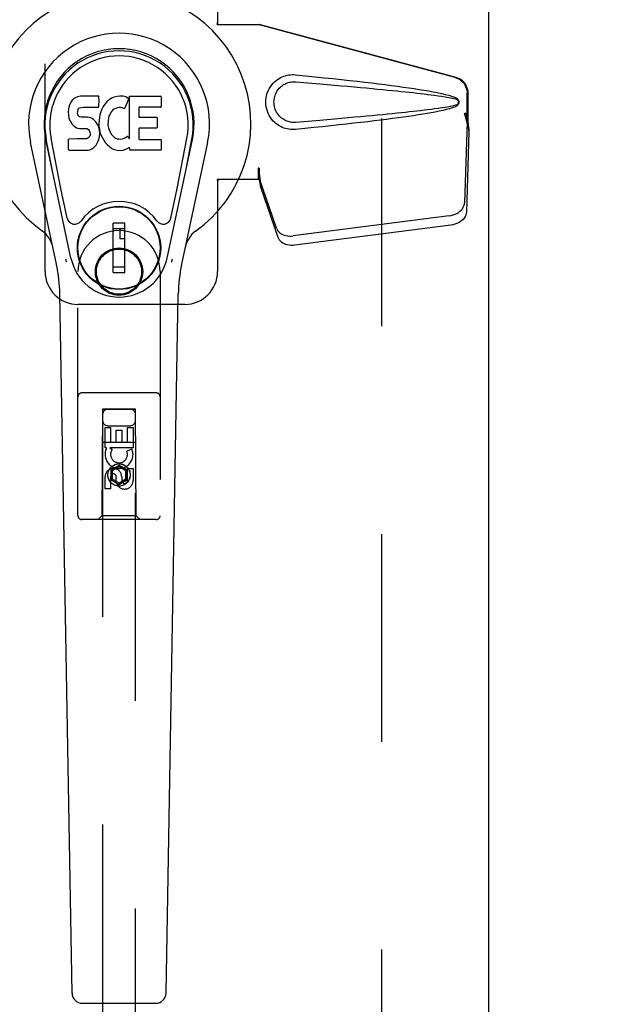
# Model space of a CAD drawing. Header units: inches. Extents: x 0 to 287, y 0 to 186.
# Tile 8 of 22: x 86.68 to 91.18, y 88.48 to 95.97. Entities that reach past the tile are written whole.
import ezdxf

# ---------------------------------------------------------------- set-up
doc = ezdxf.new("R2010")
doc.units = ezdxf.units.IN
doc.header["$LTSCALE"] = 15.81
doc.header["$MEASUREMENT"] = 0
doc.linetypes.add('HIDDEN', pattern=[0.2, 0.1, -0.1])
doc.layers.get('0').update_dxf_attribs({"linetype": 'CONTINUOUS'})
for name, color, linetype in [('02___PRT_ALL_AXES', 7, 'CONTINUOUS'), ('DEFAULT_2', 8, 'HIDDEN'), ('DIMENSIONS', 7, 'CONTINUOUS')]:
    doc.layers.add(name, color=color, linetype=linetype)
doc.styles.get("Standard").update_dxf_attribs({"font": 'arial.ttf'})
doc.dimstyles.new('DIMSTYLE_1', dxfattribs={"dimtxt": 1.268182, "dimasz": 1.690909, "dimexe": 0.09, "dimexo": 0.07, "dimgap": 0.0375, "dimtad": 0, "dimtih": 1, "dimtoh": 1, "dimzin": 4, "dimdsep": 46, "dimtxsty": 'Standard', "dimblk": '_FILLED', "dimblk1": '_FILLED', "dimblk2": '_FILLED', "dimcen": 0.09, "dimazin": 1, "dimtfac": 1, "dimtdec": 3, "dimtofl": 0, "dimtmove": 0, "dimatfit": 3, "dimldrblk": '_FILLED', "dimfxl": 1, "dimtolj": 1, "dimtzin": 4, "dimarcsym": 0})
doc.dimstyles.get("Standard").update_dxf_attribs({"dimtxt": 1.437273, "dimasz": 1.690909, "dimexe": 0.09, "dimexo": 0.07, "dimgap": 0.09, "dimtad": 0, "dimtih": 1, "dimtoh": 1, "dimdec": 3, "dimzin": 4, "dimdsep": 46, "dimtxsty": 'Standard', "dimblk": '_FILLED', "dimblk1": '_FILLED', "dimblk2": '_FILLED', "dimcen": 0.09, "dimadec": 3, "dimazin": 1, "dimtp": 0.001, "dimtm": 0.001, "dimtfac": 1, "dimtdec": 3, "dimtofl": 0, "dimtmove": 0, "dimatfit": 3, "dimldrblk": '_FILLED', "dimfxl": 1, "dimtolj": 1, "dimtzin": 4, "dimarcsym": 0})

# ---------------------------------------------------------------- blocks, each defined once
blk = doc.blocks.new('_FILLED')
at = {"color": 0, "linetype": 'ByBlock'}
blk.add_solid([(0, 0), (-1, 0.2), (-1, -0.2)], dxfattribs=at)
blk = doc.blocks.new('*D8')
at = {"layer": 'DIMENSIONS', "color": 2, "linetype": 'Continuous'}
for p, q in [((92.1201, 113.8082), (88.7382, 113.8082)), ((95.7451, 113.8082), (98.8689, 113.8082))]:
    blk.add_line(p, q, dxfattribs=at)
at = {"layer": 'DIMENSIONS', "color": 2, "linetype": 'Continuous', "xscale": 1.6909090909, "yscale": 1.6909090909, "zscale": 1.6909090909}
blk.add_blockref('_FILLED', (92.1201, 113.8082), dxfattribs=at)
at = {"layer": 'DIMENSIONS', "color": 2, "linetype": 'Continuous', "xscale": 1.6909090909, "yscale": 1.6909090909, "zscale": 1.6909090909, "rotation": 180}
blk.add_blockref('_FILLED', (95.7451, 113.8082), dxfattribs=at)
at = {"layer": 'DIMENSIONS', "color": 2, "linetype": 'Continuous', "insert": (99.503, 114.4423), "char_height": 1.26818, "width": 3.446249, "attachment_point": 1, "line_spacing_factor": 0.9}
blk.add_mtext('3.63', dxfattribs=at)

msp = doc.modelspace()

# ---------------------------------------------------------------- linework, layer by layer
at = {"color": 3, "linetype": 'Continuous'}
msp.add_line((90.2451, 135.3243), (90.2451, 55.0323), dxfattribs=at)
at = {"color": 7, "linetype": 'Continuous'}
for p, q in [((87.1395, 95.3897), (87.1161, 95.3824)), ((87.2791, 95.3897), (87.1395, 95.3897)), ((87.2807, 95.3468), (87.2791, 95.3897)), ((87.4393, 95.3882), (87.4172, 95.3861)), ((87.4618, 95.3878), (87.4393, 95.3882)), ((87.4729, 95.3861), (87.4618, 95.3878)), ((87.5123, 95.0625), (87.5123, 95.3877)), ((87.5123, 95.3877), (87.7491, 95.3877)), ((87.0534, 95.3159), (87.0482, 95.2926)), ((87.0626, 95.3385), (87.0534, 95.3159)), ((87.0763, 95.3581), (87.0626, 95.3385)), ((87.0849, 95.3661), (87.0763, 95.3581)), ((87.0945, 95.3726), (87.0849, 95.3661)), ((87.1161, 95.3824), (87.0945, 95.3726)), ((87.2786, 95.3103), (87.2798, 95.3231)), ((87.2798, 95.3231), (87.2807, 95.3468)), ((87.3257, 95.3273), (87.3128, 95.3092)), ((87.3404, 95.3441), (87.3257, 95.3273)), ((87.3567, 95.3593), (87.3404, 95.3441)), ((87.3749, 95.3723), (87.3567, 95.3593)), ((87.3953, 95.3812), (87.3749, 95.3723)), ((87.4172, 95.3861), (87.3953, 95.3812)), ((87.4835, 95.3827), (87.4729, 95.3861)), ((87.5035, 95.3655), (87.4774, 95.2974)), ((87.5021, 95.3707), (87.4835, 95.3827)), ((87.7536, 95.3832), (87.7536, 95.3088)), ((87.0482, 95.2926), (87.0465, 95.2689)), ((87.0465, 95.2689), (87.0472, 95.245)), ((87.0472, 95.245), (87.0512, 95.2215)), ((87.1175, 95.2572), (87.1182, 95.2722)), ((87.1182, 95.2496), (87.1175, 95.2572)), ((87.1182, 95.2722), (87.1202, 95.2873)), ((87.1205, 95.2425), (87.1182, 95.2496)), ((87.1202, 95.2873), (87.1234, 95.2939)), ((87.125, 95.2365), (87.1205, 95.2425)), ((87.1234, 95.2939), (87.1291, 95.2988)), ((87.1291, 95.2988), (87.1435, 95.3032)), ((87.1435, 95.3032), (87.1583, 95.3044)), ((87.1583, 95.3044), (87.2712, 95.3044)), ((87.2712, 95.3044), (87.2768, 95.3049)), ((87.2768, 95.3049), (87.2786, 95.3103)), ((87.2874, 95.2476), (87.2832, 95.2257)), ((87.2934, 95.269), (87.2874, 95.2476)), ((87.3019, 95.2897), (87.2934, 95.269)), ((87.3128, 95.3092), (87.3019, 95.2897)), ((87.3616, 95.2482), (87.3558, 95.2364)), ((87.3757, 95.2714), (87.3616, 95.2482)), ((87.384, 95.2818), (87.3757, 95.2714)), ((87.3947, 95.2892), (87.384, 95.2818)), ((87.4197, 95.2998), (87.3947, 95.2892)), ((87.4325, 95.3031), (87.4197, 95.2998)), ((87.4458, 95.3029), (87.4325, 95.3031)), ((87.459, 95.2998), (87.4458, 95.3029)), ((87.4714, 95.2949), (87.459, 95.2998)), ((87.5824, 95.2998), (87.5824, 95.2324)), ((87.7491, 95.3043), (87.5869, 95.3043)), ((87.0512, 95.2215), (87.0595, 95.1992)), ((87.0595, 95.1992), (87.0723, 95.1791)), ((87.0723, 95.1791), (87.0887, 95.1617)), ((87.1312, 95.232), (87.125, 95.2365)), ((87.1456, 95.228), (87.1312, 95.232)), ((87.1696, 95.2288), (87.1456, 95.228)), ((87.1935, 95.2276), (87.1696, 95.2288)), ((87.217, 95.2225), (87.1935, 95.2276)), ((87.228, 95.2176), (87.217, 95.2225)), ((87.2378, 95.2108), (87.228, 95.2176)), ((87.255, 95.1939), (87.2378, 95.2108)), ((87.2681, 95.1739), (87.255, 95.1939)), ((87.2776, 95.1518), (87.2681, 95.1739)), ((87.2832, 95.2257), (87.2786, 95.1813)), ((87.2786, 95.1813), (87.2795, 95.1591)), ((87.3487, 95.197), (87.348, 95.17)), ((87.348, 95.17), (87.3493, 95.1569)), ((87.352, 95.2238), (87.3487, 95.197)), ((87.3558, 95.2364), (87.352, 95.2238)), ((87.5869, 95.2279), (87.7182, 95.2279)), ((87.7227, 95.2234), (87.7227, 95.1503)), ((87.0887, 95.1617), (87.1085, 95.1486)), ((87.1085, 95.1486), (87.1197, 95.1444)), ((87.1197, 95.1444), (87.1313, 95.1424)), ((87.1313, 95.1424), (87.1788, 95.142)), ((87.1788, 95.142), (87.1864, 95.1412)), ((87.1864, 95.1412), (87.1934, 95.1389)), ((87.1934, 95.1389), (87.1994, 95.1343)), ((87.1994, 95.1343), (87.2043, 95.1283)), ((87.2043, 95.1283), (87.2109, 95.1148)), ((87.2125, 95.0921), (87.21, 95.0852)), ((87.2109, 95.1148), (87.2133, 95.0996)), ((87.2133, 95.0996), (87.2125, 95.0921)), ((87.2838, 95.1286), (87.2776, 95.1518)), ((87.2795, 95.1591), (87.2827, 95.137)), ((87.2827, 95.137), (87.2872, 95.1151)), ((87.2863, 95.1047), (87.2838, 95.1286)), ((87.2847, 95.0808), (87.2863, 95.1047)), ((87.2872, 95.1151), (87.2943, 95.0941)), ((87.2943, 95.0941), (87.3156, 95.0548)), ((87.3493, 95.1569), (87.3524, 95.144)), ((87.3524, 95.144), (87.3626, 95.1192)), ((87.3626, 95.1192), (87.3759, 95.0961)), ((87.3759, 95.0961), (87.3847, 95.086)), ((87.5837, 95.1413), (87.5837, 95.0638)), ((87.7182, 95.1458), (87.5882, 95.1458)), ((86.956, 94.1087), (86.7587, 95.0347)), ((87.0668, 94.1558), (86.8742, 95.0593)), ((86.9225, 94.833), (86.8781, 95.0601)), ((86.99, 94.6861), (86.9154, 95.0674)), ((87.049, 94.9831), (87.049, 95.0579)), ((87.1127, 95.063), (87.0534, 95.0624)), ((87.1736, 95.0633), (87.1127, 95.063)), ((87.1887, 95.0644), (87.1736, 95.0633)), ((87.1951, 95.0678), (87.1887, 95.0644)), ((87.2007, 95.0731), (87.1951, 95.0678)), ((87.21, 95.0852), (87.2007, 95.0731)), ((87.2408, 94.9977), (87.2577, 95.0145)), ((87.2577, 95.0145), (87.2645, 95.0245)), ((87.2645, 95.0245), (87.2698, 95.0352)), ((87.2698, 95.0352), (87.2785, 95.0576)), ((87.2785, 95.0576), (87.2847, 95.0808)), ((87.3156, 95.0548), (87.3282, 95.0364)), ((87.3282, 95.0364), (87.3428, 95.0197)), ((87.3428, 95.0197), (87.3594, 95.0047)), ((87.3847, 95.086), (87.3948, 95.0772)), ((87.3948, 95.0772), (87.4059, 95.0698)), ((87.4059, 95.0698), (87.4183, 95.0649)), ((87.4183, 95.0649), (87.4315, 95.0626)), ((87.4315, 95.0626), (87.4449, 95.0621)), ((87.4449, 95.0621), (87.458, 95.0641)), ((87.458, 95.0641), (87.4708, 95.0681)), ((87.4708, 95.0681), (87.483, 95.0736)), ((87.483, 95.0736), (87.494, 95.081)), ((87.5005, 95.08), (87.5123, 95.0625)), ((87.5882, 95.0593), (87.7498, 95.0593)), ((87.7542, 95.0548), (87.7542, 94.9827)), ((87.7984, 94.1558), (87.9909, 95.0593)), ((87.8751, 94.6861), (87.9497, 95.0674)), ((88.1064, 95.0347), (87.9091, 94.1087)), ((87.9427, 94.833), (87.987, 95.0601)), ((87.0538, 94.9783), (87.1978, 94.9783)), ((87.1978, 94.9783), (87.2098, 94.9799)), ((87.2098, 94.9799), (87.2209, 94.9839)), ((87.2209, 94.9839), (87.2408, 94.9977)), ((87.3594, 95.0047), (87.377, 94.9909)), ((87.377, 94.9909), (87.3868, 94.9858)), ((87.3868, 94.9858), (87.3973, 94.9822)), ((87.3973, 94.9822), (87.4191, 94.9766)), ((87.4191, 94.9766), (87.4411, 94.9741)), ((87.4411, 94.9741), (87.4632, 94.9772)), ((87.4632, 94.9772), (87.4845, 94.9839)), ((87.4845, 94.9839), (87.5035, 94.9956)), ((87.5035, 94.9956), (87.5037, 94.9957)), ((87.5142, 94.9957), (87.5037, 94.9957)), ((87.5142, 94.9827), (87.5142, 94.9957)), ((87.7498, 94.9783), (87.5187, 94.9783)), ((87.0379, 94.4611), (86.99, 94.6861)), ((87.8272, 94.4611), (87.8751, 94.6861)), ((87.3873, 94.0468), (87.3873, 94.4208)), ((87.4778, 94.4208), (87.3873, 94.4208)), ((87.4778, 94.0468), (87.4778, 94.4208)), ((87.3873, 94.3814), (87.4778, 94.3814)), ((87.4385, 94.3814), (87.4385, 94.3027)), ((87.4778, 94.3027), (87.4385, 94.3027)), ((87.4778, 94.0861), (87.3873, 94.0861)), ((87.3873, 94.0468), (87.4778, 94.0468)), ((87.0747, 88.5627), (86.9818, 93.8831)), ((87.7905, 88.5627), (87.8833, 93.8831)), ((87.1534, 88.4854), (87.7117, 88.4854))]:
    msp.add_line(p, q, dxfattribs=at)
for points in [[(87.0343, 94.1254), (87.0326, 94.1309), (87.031, 94.1364), (87.0295, 94.142), (87.0283, 94.1476)], [(87.8369, 94.1476), (87.8356, 94.142), (87.8342, 94.1364), (87.8326, 94.1309), (87.8308, 94.1254)]]:
    msp.add_lwpolyline(points, dxfattribs=at)
for radius in [0.3169, 0.313]:
    msp.add_circle((87.4326, 94.2338), radius, dxfattribs=at)
for centre, radius, start, end in [((87.4326, 95.1783), 1.0039, 305.50661, 234.49339), ((87.4326, 95.1783), 0.689, 347.97034, 192.02966), ((87.4326, 95.1783), 0.5709, 347.97034, 192.02966), ((87.4326, 95.1685), 0.5269, 348.94024, 191.0594), ((87.7491, 95.3832), 0.00448, 0, 90), ((87.4994, 95.3672), 0.00448, 339.00164, 51.87288), ((87.4732, 95.299), 0.00448, 246.1578, 339.00164), ((87.5869, 95.2998), 0.00448, 90, 180), ((87.7491, 95.3088), 0.00448, 270, 360), ((87.5869, 95.2324), 0.00448, 180, 270), ((87.7182, 95.2234), 0.00448, 0, 90), ((87.5882, 95.1413), 0.00448, 90, 180), ((87.7182, 95.1503), 0.00448, 270, 360), ((87.0534, 95.0579), 0.00448, 90, 180.01188), ((87.4967, 95.0775), 0.00448, 34.0893, 127.3444), ((87.5882, 95.0638), 0.00448, 180, 270), ((87.7498, 95.0548), 0.00448, 0, 90), ((87.0538, 94.9831), 0.00483, 180, 270), ((87.5187, 94.9827), 0.00448, 180, 270), ((87.7498, 94.9827), 0.00448, 270, 360), ((87.4326, 94.2338), 0.3543, 35.42367, 144.57633), ((87.0957, 94.4734), 0.0591, 192.02966, 324.57633), ((87.7694, 94.4734), 0.0591, 215.42367, 347.97034), ((86.7351, 94.2008), 0.1969, 12.02966, 54.49339), ((88.13, 94.2008), 0.1969, 125.50661, 167.97034), ((87.4326, 94.2338), 0.374, 192.02966, 347.97034), ((85.8009, 93.8625), 1.1811, 1, 12.02966), ((89.0643, 93.8625), 1.1811, 167.97034, 179), ((87.1534, 88.5641), 0.0787, 181, 270), ((87.7117, 88.5641), 0.0787, 270, 359)]:
    msp.add_arc(centre, radius, start, end, dxfattribs=at)
msp.add_ellipse((87.4326, 95.1684), major_axis=(0, 0.565), ratio=0.999848, start_param=-1.76365, end_param=1.76365, dxfattribs=at)
at = {"layer": '02___PRT_ALL_AXES', "color": 8, "linetype": 'HIDDEN'}
for p, q in [((87.326, 92.7118), (87.326, 92.8679)), ((87.326, 92.8679), (87.3684, 92.8679)), ((87.3684, 92.8679), (87.3684, 92.7544)), ((87.4119, 92.7544), (87.4119, 92.8466)), ((87.4119, 92.8466), (87.4543, 92.8466)), ((87.4543, 92.8466), (87.4543, 92.7544)), ((87.4968, 92.7544), (87.4968, 92.8679)), ((87.4968, 92.8679), (87.5392, 92.8679)), ((87.5392, 92.8679), (87.5392, 92.7118)), ((87.3383, 92.7118), (87.326, 92.7118)), ((87.3365, 92.7083), (87.3383, 92.7118)), ((87.3616, 92.7118), (87.3802, 92.6988)), ((87.5392, 92.7118), (87.3616, 92.7118)), ((87.3684, 92.7544), (87.4119, 92.7544)), ((87.4543, 92.7544), (87.4968, 92.7544)), ((87.4911, 92.6874), (87.5302, 92.7043)), ((87.4968, 92.4631), (87.4968, 92.5555)), ((87.4968, 92.5555), (87.5392, 92.5555)), ((87.5392, 92.5555), (87.5392, 92.4631)), ((87.326, 92.3992), (87.326, 92.4916)), ((87.3684, 92.4916), (87.3684, 92.3992)), ((87.4119, 92.4493), (87.4119, 92.4956)), ((87.4529, 92.4916), (87.4529, 92.4631)), ((87.3684, 92.3992), (87.326, 92.3992))]:
    msp.add_line(p, q, dxfattribs=at)
for centre, radius in [((87.4326, 94.0533), 0.1715), ((87.4326, 92.5058), 0.085)]:
    msp.add_circle(centre, radius, dxfattribs=at)
for centre, radius, start, end in [((87.4324, 92.662), 0.1065, 154.26362, 23.40274), ((87.4324, 92.662), 0.0639, 144.88948, 23.40261), ((87.3894, 92.4916), 0.0635, 0, 180), ((87.3904, 92.4916), 0.0219, 10.307, 180), ((87.4748, 92.463), 0.0644, 192.29948, 0.07752), ((87.4748, 92.4631), 0.0219, 179.90115, 360)]:
    msp.add_arc(centre, radius, start, end, dxfattribs=at)
at = {"layer": 'DEFAULT_2', "color": 8, "linetype": 'HIDDEN'}
for p, q in [((89.4326, 55.6933), (89.4326, 134.6633)), ((86.8701, 94.0533), (86.8701, 96.3033)), ((88.1826, 96.3033), (88.1826, 95.9501)), ((88.1795, 95.9333), (88.1826, 95.9501)), ((88.1795, 95.9333), (88.5005, 95.9333)), ((88.187, 95.9333), (88.1826, 95.9501)), ((89.9903, 95.5309), (88.4928, 95.9333)), ((89.9979, 95.5309), (88.5005, 95.9333)), ((90.0827, 95.1804), (90.0827, 95.4102)), ((90.0903, 95.1804), (90.0903, 95.4102)), ((90.0608, 95.262), (90.0827, 95.1804)), ((90.0685, 95.262), (90.0903, 95.1804)), ((90.0819, 95.1919), (90.0628, 94.5768)), ((90.0819, 95.1919), (90.0955, 95.1208)), ((90.0903, 95.1804), (90.0827, 95.1804)), ((90.0842, 95.208), (90.0929, 95.1517)), ((90.0955, 95.1208), (90.0763, 94.5057)), ((90.0929, 95.1517), (90.0943, 95.1357)), ((88.4928, 94.8408), (88.4928, 94.7533)), ((88.5005, 94.8408), (88.4928, 94.8408)), ((88.5005, 94.8408), (88.5005, 94.7533)), ((88.5005, 94.7533), (88.1795, 94.7533)), ((88.1795, 94.7533), (88.1826, 94.7364)), ((88.187, 94.7533), (88.1826, 94.7364)), ((88.1826, 94.7364), (88.1826, 94.0533)), ((88.631, 94.3828), (88.4991, 94.7666)), ((88.5127, 94.6956), (88.4991, 94.7666)), ((88.5084, 94.726), (88.5127, 94.6956)), ((88.6446, 94.3117), (88.5127, 94.6956)), ((89.9453, 94.4777), (88.7578, 94.3252)), ((89.9588, 94.4067), (88.7714, 94.2542)), ((87.1201, 92.1958), (87.1201, 94.0533)), ((87.7451, 94.0533), (87.7451, 92.1958)), ((87.9326, 93.8033), (87.1201, 93.8033)), ((87.7151, 93.1308), (87.1501, 93.1308)), ((87.3061, 93.0058), (87.3026, 92.1958)), ((87.3061, 93.0058), (87.5591, 93.0058)), ((87.3076, 93.0075), (87.3076, 56.0058)), ((87.5576, 93.0075), (87.3076, 93.0075)), ((87.5576, 93.0043), (87.3076, 93.0043)), ((87.5576, 56.0058), (87.5576, 93.0075)), ((87.5626, 92.1958), (87.5591, 93.0058)), ((87.3476, 92.8808), (87.5176, 92.8808)), ((87.305, 92.7558), (87.5601, 92.7558)), ((87.4326, 92.5782), (87.3701, 92.5422)), ((87.3701, 92.5422), (87.3701, 92.47)), ((87.3701, 92.5422), (87.3801, 92.5364)), ((87.4326, 92.5667), (87.3801, 92.5364)), ((87.4326, 92.5782), (87.4326, 92.5667)), ((87.4951, 92.5422), (87.4326, 92.5782)), ((87.4851, 92.5364), (87.4326, 92.5667)), ((87.4951, 92.5422), (87.4851, 92.5364)), ((87.4951, 92.47), (87.4951, 92.5422)), ((87.3701, 92.47), (87.3801, 92.4758)), ((87.3701, 92.47), (87.4326, 92.4339)), ((87.3801, 92.5364), (87.3801, 92.4758)), ((87.3801, 92.4758), (87.4326, 92.4455)), ((87.4326, 92.4455), (87.4851, 92.4758)), ((87.4326, 92.4339), (87.4951, 92.47)), ((87.4851, 92.4758), (87.4851, 92.5364)), ((87.4951, 92.47), (87.4851, 92.4758)), ((87.4326, 92.4339), (87.4326, 92.4455)), ((87.7151, 92.1658), (87.1501, 92.1658)), ((87.3026, 92.1958), (87.2726, 92.1658)), ((87.5626, 92.1958), (87.3026, 92.1958)), ((87.5626, 92.1958), (87.5926, 92.1658))]:
    msp.add_line(p, q, dxfattribs=at)
for points in [[(88.7765, 95.1353), (88.7636, 95.1344), (88.7507, 95.1343), (88.7378, 95.1351), (88.7249, 95.1367), (88.7121, 95.1391), (88.6996, 95.1423), (88.6874, 95.1462), (88.6754, 95.1509), (88.6638, 95.1564), (88.6523, 95.1627), (88.6408, 95.1699), (88.6294, 95.1783), (88.6181, 95.1879), (88.6069, 95.1989), (88.5958, 95.2117), (88.5855, 95.2257), (88.5762, 95.241), (88.5682, 95.2571), (88.5616, 95.2737), (88.5565, 95.2907), (88.5528, 95.3078), (88.5507, 95.3251), (88.5499, 95.3424), (88.5505, 95.3597), (88.5526, 95.377), (88.556, 95.3941), (88.561, 95.4111), (88.5674, 95.4278), (88.5753, 95.444), (88.5845, 95.4593), (88.5948, 95.4735), (88.6057, 95.4864), (88.6169, 95.4976), (88.6283, 95.5074), (88.6398, 95.5159), (88.6513, 95.5233), (88.6629, 95.5297), (88.6747, 95.5353), (88.6867, 95.5401), (88.699, 95.5441), (88.7116, 95.5473), (88.7245, 95.5498), (88.7375, 95.5514)], [(88.7375, 95.5514), (88.7505, 95.5522), (88.7635, 95.5521), (88.7765, 95.5513)], [(88.7765, 95.5513), (88.852, 95.5437), (88.9247, 95.5363), (88.9944, 95.5291), (89.0612, 95.5221), (89.1254, 95.5152), (89.1869, 95.5084), (89.2459, 95.5018), (89.3024, 95.4953), (89.3567, 95.4889), (89.4086, 95.4826), (89.4585, 95.4764), (89.5063, 95.4702), (89.5521, 95.4641), (89.596, 95.4581), (89.6381, 95.4521), (89.6784, 95.4461), (89.717, 95.4401), (89.7539, 95.434), (89.7892, 95.4279), (89.823, 95.4217), (89.8553, 95.4154), (89.8861, 95.4089), (89.9155, 95.4021), (89.9435, 95.3949), (89.9698, 95.3869), (89.9947, 95.3782)], [(88.7765, 95.1888), (88.7671, 95.1883), (88.7577, 95.1884), (88.7483, 95.1891), (88.739, 95.1903), (88.7297, 95.1922), (88.7206, 95.1946), (88.7118, 95.1976), (88.7031, 95.2011), (88.6947, 95.2051), (88.6864, 95.2098), (88.6782, 95.2151), (88.67, 95.2212), (88.6618, 95.2282), (88.6538, 95.2362), (88.6459, 95.2454), (88.6385, 95.2555), (88.6319, 95.2663), (88.6262, 95.2775), (88.6216, 95.2887), (88.618, 95.2999), (88.6154, 95.3109), (88.6135, 95.3216), (88.6125, 95.3321), (88.6121, 95.3425), (88.6124, 95.3528), (88.6133, 95.3633), (88.615, 95.374), (88.6175, 95.3848), (88.621, 95.396), (88.6254, 95.4072), (88.6309, 95.4185), (88.6374, 95.4294), (88.6447, 95.4397), (88.6526, 95.4491), (88.6607, 95.4573), (88.6689, 95.4645), (88.6772, 95.4707), (88.6855, 95.4762), (88.6939, 95.481), (88.7024, 95.4851), (88.7112, 95.4887), (88.7201, 95.4918), (88.7293, 95.4942), (88.7386, 95.4961), (88.7481, 95.4975), (88.7575, 95.4982), (88.767, 95.4983), (88.7765, 95.4978)], [(88.7765, 95.4978), (88.8398, 95.4925), (88.901, 95.4873), (88.9601, 95.4823), (89.017, 95.4774), (89.0718, 95.4726), (89.1246, 95.468), (89.1754, 95.4635), (89.2242, 95.4591), (89.2711, 95.4548), (89.316, 95.4507), (89.3591, 95.4467), (89.4004, 95.4428), (89.4399, 95.439), (89.4776, 95.4353), (89.5136, 95.4317), (89.548, 95.4283), (89.5807, 95.4249), (89.612, 95.4216), (89.6421, 95.4184), (89.6712, 95.4152), (89.6995, 95.412), (89.7271, 95.4088), (89.7543, 95.4056), (89.7811, 95.4023), (89.808, 95.3989), (89.8348, 95.3953), (89.8616, 95.3916), (89.8884, 95.3876), (89.9152, 95.3834), (89.9419, 95.3787), (89.9684, 95.3734), (89.9948, 95.3674)], [(89.9903, 95.5309), (90.0033, 95.5267), (90.0156, 95.5211), (90.0273, 95.5141), (90.0381, 95.506), (90.048, 95.4966), (90.0569, 95.4863), (90.0646, 95.475), (90.071, 95.463), (90.076, 95.4504), (90.0797, 95.4373), (90.0819, 95.4239), (90.0827, 95.4102)], [(90.0903, 95.4102), (90.0896, 95.4239), (90.0874, 95.4373), (90.0837, 95.4504), (90.0787, 95.463), (90.0722, 95.475), (90.0646, 95.4863), (90.0557, 95.4966), (90.0458, 95.506), (90.0349, 95.5141), (90.0232, 95.5211), (90.0109, 95.5267), (89.9979, 95.5309)], [(89.9948, 95.3191), (89.9685, 95.3132), (89.942, 95.3079), (89.9154, 95.3032), (89.8886, 95.299), (89.8619, 95.295), (89.8351, 95.2913), (89.8084, 95.2877), (89.7816, 95.2843), (89.7548, 95.281), (89.7277, 95.2778), (89.7001, 95.2746), (89.6719, 95.2714), (89.6429, 95.2682), (89.6128, 95.265), (89.5815, 95.2617), (89.5488, 95.2583), (89.5145, 95.2549), (89.4785, 95.2513), (89.4407, 95.2476), (89.4012, 95.2438), (89.3599, 95.2399), (89.3168, 95.2359), (89.2718, 95.2318), (89.2249, 95.2275), (89.176, 95.2231), (89.1252, 95.2186), (89.0723, 95.214), (89.0174, 95.2092), (88.9604, 95.2043), (88.9013, 95.1993), (88.84, 95.1941), (88.7765, 95.1888)], [(89.9947, 95.3782), (90.0007, 95.3751), (90.006, 95.3713), (90.0106, 95.3666), (90.0142, 95.3613), (90.0168, 95.3557), (90.0184, 95.3497), (90.019, 95.3435), (90.0185, 95.3372), (90.017, 95.3312), (90.0144, 95.3255), (90.0107, 95.3202), (90.0062, 95.3154), (90.0008, 95.3115), (89.9947, 95.3083)], [(89.9948, 95.3674), (89.9999, 95.3656), (90.0044, 95.3631), (90.0082, 95.3599), (90.0113, 95.3562), (90.0135, 95.3521), (90.0149, 95.3477), (90.0153, 95.3431), (90.0148, 95.3384), (90.0134, 95.3341), (90.0111, 95.3301), (90.008, 95.3265), (90.0042, 95.3233), (89.9998, 95.3209), (89.9948, 95.3191)], [(89.9947, 95.3083), (89.972, 95.3003), (89.9481, 95.293), (89.9228, 95.2862), (89.8962, 95.2799), (89.8684, 95.2738), (89.8392, 95.2679), (89.8088, 95.2622), (89.7771, 95.2565), (89.744, 95.2509), (89.7095, 95.2453), (89.6734, 95.2397), (89.6359, 95.2342), (89.5969, 95.2286), (89.5562, 95.223), (89.5138, 95.2173), (89.4696, 95.2116), (89.4237, 95.2058), (89.3759, 95.2), (89.3261, 95.194), (89.2743, 95.188), (89.2204, 95.1819), (89.1643, 95.1756), (89.1058, 95.1692), (89.045, 95.1627), (88.9818, 95.1561), (88.916, 95.1493), (88.8475, 95.1424), (88.7765, 95.1353)], [(90.0608, 95.262), (90.0662, 95.2425), (90.0715, 95.2233), (90.0769, 95.2044), (90.0823, 95.186), (90.0877, 95.1685), (90.0929, 95.1517)], [(90.0685, 95.262), (90.0711, 95.2525), (90.0737, 95.243), (90.0764, 95.2338), (90.0791, 95.2248), (90.0817, 95.2162), (90.0842, 95.208)], [(90.0842, 95.208), (90.0839, 95.2051), (90.0835, 95.2024), (90.0831, 95.1996), (90.0827, 95.197), (90.0823, 95.1944), (90.0819, 95.1919)], [(90.0943, 95.1357), (90.0951, 95.1257), (90.0955, 95.1208)], [(88.4928, 94.8408), (88.4954, 94.8205), (88.498, 94.8005), (88.5007, 94.7808), (88.5033, 94.7618), (88.5084, 94.726)], [(88.5, 94.8005), (88.4999, 94.7912), (88.4997, 94.7822)], [(88.5005, 94.8408), (88.5003, 94.8305), (88.5, 94.8005)], [(88.5073, 94.7337), (88.5058, 94.7447), (88.5036, 94.7621), (88.502, 94.7781), (88.5008, 94.7926), (88.5002, 94.8054), (88.5002, 94.813)], [(88.4997, 94.7822), (88.4996, 94.7768), (88.4995, 94.7741), (88.4994, 94.7716), (88.4992, 94.769), (88.4991, 94.7666)], [(89.9453, 94.4777), (89.9607, 94.4804), (89.9756, 94.4844), (89.9901, 94.4897), (90.0037, 94.4962), (90.0163, 94.5039), (90.0278, 94.5125), (90.0378, 94.522), (90.0463, 94.5322), (90.0532, 94.5429), (90.0583, 94.5541), (90.0614, 94.5653), (90.0628, 94.5768)], [(90.0763, 94.5057), (90.075, 94.4943), (90.0718, 94.483), (90.0667, 94.4719), (90.0599, 94.4612), (90.0514, 94.451), (90.0413, 94.4415), (90.0299, 94.4329), (90.0173, 94.4252), (90.0036, 94.4187), (89.9892, 94.4134), (89.9743, 94.4094), (89.9588, 94.4067)], [(88.631, 94.3828), (88.6352, 94.3731), (88.6409, 94.3641), (88.6481, 94.3557), (88.6566, 94.3481), (88.6665, 94.3415), (88.6774, 94.3357), (88.6893, 94.3311), (88.7021, 94.3275), (88.7155, 94.3252), (88.7294, 94.324), (88.7435, 94.324), (88.7578, 94.3252)], [(88.7714, 94.2542), (88.757, 94.2529), (88.7429, 94.2529), (88.729, 94.2541), (88.7156, 94.2565), (88.7029, 94.26), (88.691, 94.2647), (88.68, 94.2704), (88.6702, 94.2771), (88.6616, 94.2847), (88.6545, 94.2931), (88.6488, 94.3021), (88.6446, 94.3117)]]:
    msp.add_lwpolyline(points, dxfattribs=at)
for centre, radius in [((87.4326, 94.0533), 0.18), ((87.4326, 92.5058), 0.0845)]:
    msp.add_circle(centre, radius, dxfattribs=at)
for centre, radius, start, end in [((87.4326, 94.0533), 0.3125, 0, 180), ((87.1201, 94.0533), 0.25, 180, 270), ((87.9326, 94.0533), 0.25, 270, 360), ((87.1501, 93.1008), 0.03, 90, 180), ((87.7151, 93.1008), 0.03, 0, 90), ((87.3476, 92.9658), 0.04, 90, 180), ((87.5176, 92.9658), 0.04, 0, 90), ((87.3476, 92.9208), 0.04, 180, 270), ((87.5176, 92.9208), 0.04, 270, 360), ((87.1501, 92.1958), 0.03, 180, 270), ((87.7151, 92.1958), 0.03, 270, 360)]:
    msp.add_arc(centre, radius, start, end, dxfattribs=at)

# ---------------------------------------------------------------- dimensions: what is measured, and where the dimension line sits
at = {"layer": 'DIMENSIONS', "color": 2, "linetype": 'Continuous'}
dim = msp.add_linear_dim(base=(92.1200626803, 113.8082061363), p1=(95.7450626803, 134.3032699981), p2=(92.1200626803, 55.0522699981), angle=180, dimstyle='DIMSTYLE_1', dxfattribs=at)
dim.commit()
dim.dimension.update_dxf_attribs({"geometry": '*D8', "text_midpoint": (101.2244627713, 113.8011365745), "dimtype": 160})

# ---------------------------------------------------------------- leaders
at = {"layer": 'DIMENSIONS', "color": 2, "linetype": 'Continuous', "annotation_type": 0, "has_hookline": 1, "hookline_direction": 1, "text_width": 10.0979}
msp.add_leader([(95.8884, 95.4854), (98.4471, 99.8374), (99.608, 99.8374)], dimstyle='Standard', override={"dimtad": 0}, dxfattribs=at)

doc.saveas('drawing.dxf')
